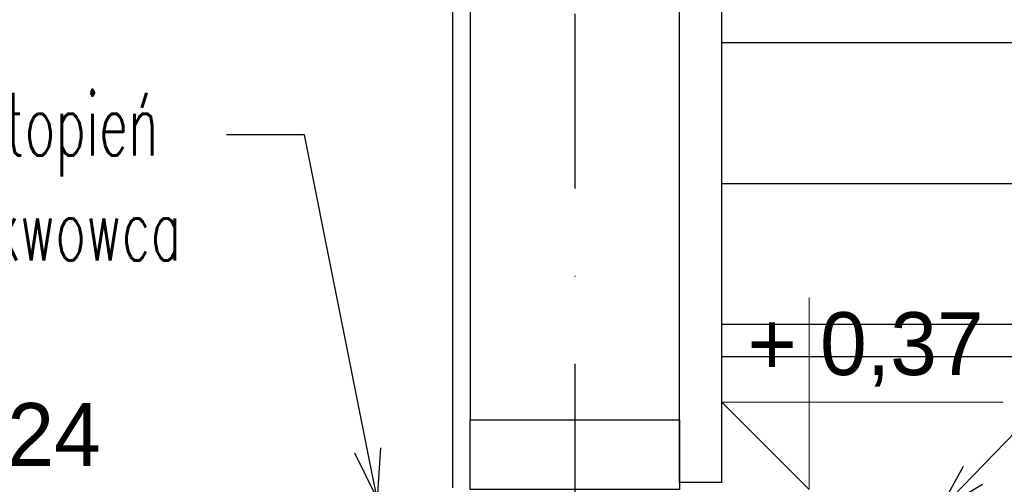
# Model space of a CAD drawing. Header units: centimetres. Extents: x 148485 to 162129, y -6573 to -2118.
# Tile 132 of 167: x 154141 to 154282, y -4700 to -4633. Entities that reach past the tile are written whole.
import ezdxf
from ezdxf import colors
from ezdxf.entities.mleader import LeaderData, LeaderLine
from ezdxf.math import Vec2, Vec3

# ---------------------------------------------------------------- set-up
doc = ezdxf.new("R2010")
doc.units = ezdxf.units.CM
doc.header["$LTSCALE"] = 0.1
doc.linetypes.add('DASHDOT', pattern=[1, 0.5, -0.25, 0, -0.25])
doc.layers.get('0').update_dxf_attribs({"color": 45})
doc.layers.add('A_Opisy', color=7, linetype='Continuous', lineweight=18)
for name, color, linetype in [('A_wymiary_zewn', 4, 'Continuous'), ('osie_R&F', 6, 'DASHDOT'), ('widoki_R&F', 4, 'Continuous')]:
    doc.layers.add(name, color=color, linetype=linetype)
doc.styles.add('Skala 50', font='simplex.shx', dxfattribs={"width": 0.9, "height": 10})
doc.styles.add('TECH', font='flptechn.ttf')

# ---------------------------------------------------------------- blocks, each defined once
blk = doc.blocks.new('_Open30')
at = {"color": 0, "linetype": 'ByBlock', "lineweight": -2, "transparency": 16777216}
for p, q in [((-1, 0.2679), (0, 0)), ((0, 0), (-1, -0.2679)), ((0, 0), (-1, 0))]:
    blk.add_line(p, q, dxfattribs=at)

msp = doc.modelspace()

# ---------------------------------------------------------------- hatches: boundary and pattern name
at = {"layer": 'A_wymiary_zewn', "transparency": 33554483}
h = msp.add_hatch(dxfattribs=at)
h.set_pattern_fill('JIS_WOOD', color=253, scale=28.5, angle=315)
h.set_pattern_definition([(0, (5071.800129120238, 2880.298990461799), (3.552713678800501e-15, 20.15254323), [])])
h.paths.add_polyline_path([(155081.6786095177, -4681.560466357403), (155141.9059306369, -4681.560466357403), (155141.9059306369, -4404.560466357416), (154235.3041830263, -4402.560466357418), (154235.3041830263, -4487.560466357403), (154237.8041830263, -4487.560466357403), (154237.8041830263, -4505.060466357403), (154241.3041830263, -4505.060466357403), (154241.3041830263, -4681.560466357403), (154976.6786095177, -4681.560466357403), (154976.6786095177, -4490.56046635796), (155081.6786095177, -4490.56046635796)])
h.paths.add_polyline_path([(154599.926482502, -4572.402571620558), (154501.926482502, -4572.402571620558), (154501.926482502, -4442.718361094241), (154599.926482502, -4442.718361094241)], flags=16)
h.paths.add_polyline_path([(154587.926482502, -4454.721582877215), (154587.926482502, -4560.402571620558), (154513.9246282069, -4560.402571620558), (154513.926482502, -4560.399353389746), (154513.926482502, -4454.721582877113), (154513.9246261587, -4454.718361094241), (154587.9283388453, -4454.718361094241)], flags=0)
h.paths.add_polyline_path([(154585.426482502, -4459.060466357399), (154585.426482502, -4556.060466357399), (154516.426482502, -4556.060466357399), (154516.426482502, -4459.060466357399)], flags=0)
h.paths.add_polyline_path([(154582.926482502, -4461.560466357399), (154582.926482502, -4553.560466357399), (154518.926482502, -4553.560466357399), (154518.926482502, -4461.560466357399)], flags=0)
h.paths.add_polyline_path([(154582.926482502, -4485.060466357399), (154582.926482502, -4488.060466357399), (154563.426482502, -4488.060466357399), (154563.426482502, -4527.060466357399), (154582.926482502, -4527.060466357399), (154582.926482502, -4530.060466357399), (154563.426482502, -4530.060466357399), (154563.426482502, -4553.560466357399), (154560.426482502, -4553.560466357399), (154560.426482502, -4530.060466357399), (154541.426482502, -4530.060466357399), (154541.426482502, -4553.560466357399), (154538.426482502, -4553.560466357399), (154538.426482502, -4530.060466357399), (154518.926482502, -4530.060466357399), (154518.926482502, -4527.060466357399), (154538.426482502, -4527.060466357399), (154538.426482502, -4488.060466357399), (154518.926482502, -4488.060466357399), (154518.926482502, -4485.060466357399), (154538.426482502, -4485.060466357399), (154538.426482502, -4461.560466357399), (154541.426482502, -4461.560466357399), (154541.426482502, -4485.060466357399), (154560.426482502, -4485.060466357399), (154560.426482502, -4461.560466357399), (154563.426482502, -4461.560466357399), (154563.426482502, -4485.060466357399)], flags=0)

# ---------------------------------------------------------------- linework, layer by layer
at = {"layer": 'A_Opisy'}
msp.add_lwpolyline([(154253.8411778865, -4673.060466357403), (154253.8411778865, -4700.560466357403), (154241.3411778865, -4688.060466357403), (154281.6166143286, -4688.060466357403)], dxfattribs=at)
at = {"layer": 'A_wymiary_zewn'}
msp.add_lwpolyline([(154976.6786095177, -4681.560466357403), (154241.3041830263, -4681.560466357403)], dxfattribs=at)
at = {"layer": 'osie_R&F', "ltscale": 500}
msp.add_lwpolyline([(154220.3041830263, -4331.858391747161), (154220.3041830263, -4901.806653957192)], dxfattribs=at)
at = {"layer": 'widoki_R&F'}
for points in [[(154202.8041830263, -4505.060466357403), (154202.8041830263, -4700.310466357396)], [(154205.3041830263, -4505.060466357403), (154205.3041830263, -4690.560466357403)]]:
    msp.add_lwpolyline(points, dxfattribs=at)
for points in [[(154235.3041830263, -4505.060466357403), (154241.3041830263, -4505.060466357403), (154241.3041830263, -4699.560466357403), (154235.3041830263, -4699.560466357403)], [(154235.3041830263, -4700.560466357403), (154205.3041830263, -4700.560466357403), (154205.3041830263, -4690.560466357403), (154235.3041830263, -4690.560466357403)]]:
    msp.add_lwpolyline(points, close=True, dxfattribs=at)

# ---------------------------------------------------------------- texts
at = {"layer": 'A_Opisy', "color": 4, "style": 'TECH'}
for s, p in [('+ 0,37', (154245.0382313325, -4684.174116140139)), ('+ 0,24', (154118.6640372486, -4697.174116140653))]:
    msp.add_text(s, height=9, dxfattribs=at).set_placement(p)

# ---------------------------------------------------------------- leaders
at = {"layer": 'widoki_R&F'}
ml = msp.add_multileader_mtext('Standard', dxfattribs=at)
ml.set_content('{\\W0.6;proj. stopień \\Pz piaskwowca}', color=256, style='Skala 50')
ml.set_leader_properties()
ml.set_arrow_properties(name='OPEN30')
ml.build(insert=Vec2(0, 0))
ml.multileader.update_dxf_attribs({"dogleg_length": 5, "arrow_head_size": 7})
ctx = ml.context
ctx.base_point, ctx.char_height, ctx.arrow_head_size, ctx.plane_origin = Vec3(154112.6915280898, -4649.763198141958), 9, 7, Vec3(88178.37428403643, 2093.79110075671)
notes = []
notes.append((ctx, [(0, (1, 1, 0), (154181.6217679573, -4649.763198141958), (-1, 0), 11.18738272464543, [(0, [(154192.0189650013, -4701.843816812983)], 0, [])])]))
ctx.mtext.insert, ctx.mtext.width, ctx.mtext.defined_height = Vec3(154114.6915280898, -4643.763198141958), 104.1691353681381, 46.64295265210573
ml = msp.add_multileader_mtext('Standard', dxfattribs=at)
ml.set_content('{\\W0.6;istn. stopnie \\Pz piaskwowca}', color=256, style='Skala 50')
ml.set_leader_properties()
ml.set_arrow_properties(name='OPEN30')
ml.build(insert=Vec2(0, 0))
ml.multileader.update_dxf_attribs({"dogleg_length": 5, "arrow_head_size": 7})
ctx = ml.context
ctx.base_point, ctx.char_height, ctx.arrow_head_size, ctx.plane_origin = Vec3(154329.6053754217, -4656.160452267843), 9, 7, Vec3(220321.6654766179, 2087.393846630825)
notes.append((ctx, [(0, (1, 1, 0), (154318.417992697, -4656.160452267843), (1, 0), 11.18738272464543, [(0, [(154272.4315991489, -4703.560466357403)], 0, [])])]))
ctx.mtext.insert, ctx.mtext.width, ctx.mtext.defined_height = Vec3(154331.6053754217, -4650.160452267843), 104.1691353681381, 46.64295265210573
for ctx, leaders in notes:
    for number, flags, end, landing, length, lines in leaders:
        leader = LeaderData()
        leader.index, (leader.has_last_leader_line, leader.has_dogleg_vector, leader.attachment_direction) = number, flags
        leader.last_leader_point, leader.dogleg_vector, leader.dogleg_length = Vec3(end), Vec3(landing), length
        for number, points, colour, breaks in lines:
            line = LeaderLine()
            line.index, line.vertices, line.color, line.breaks = number, Vec3.list(points), colors.encode_raw_color(colour), breaks
            leader.lines.append(line)
        ctx.leaders.append(leader)

doc.saveas('drawing.dxf')
